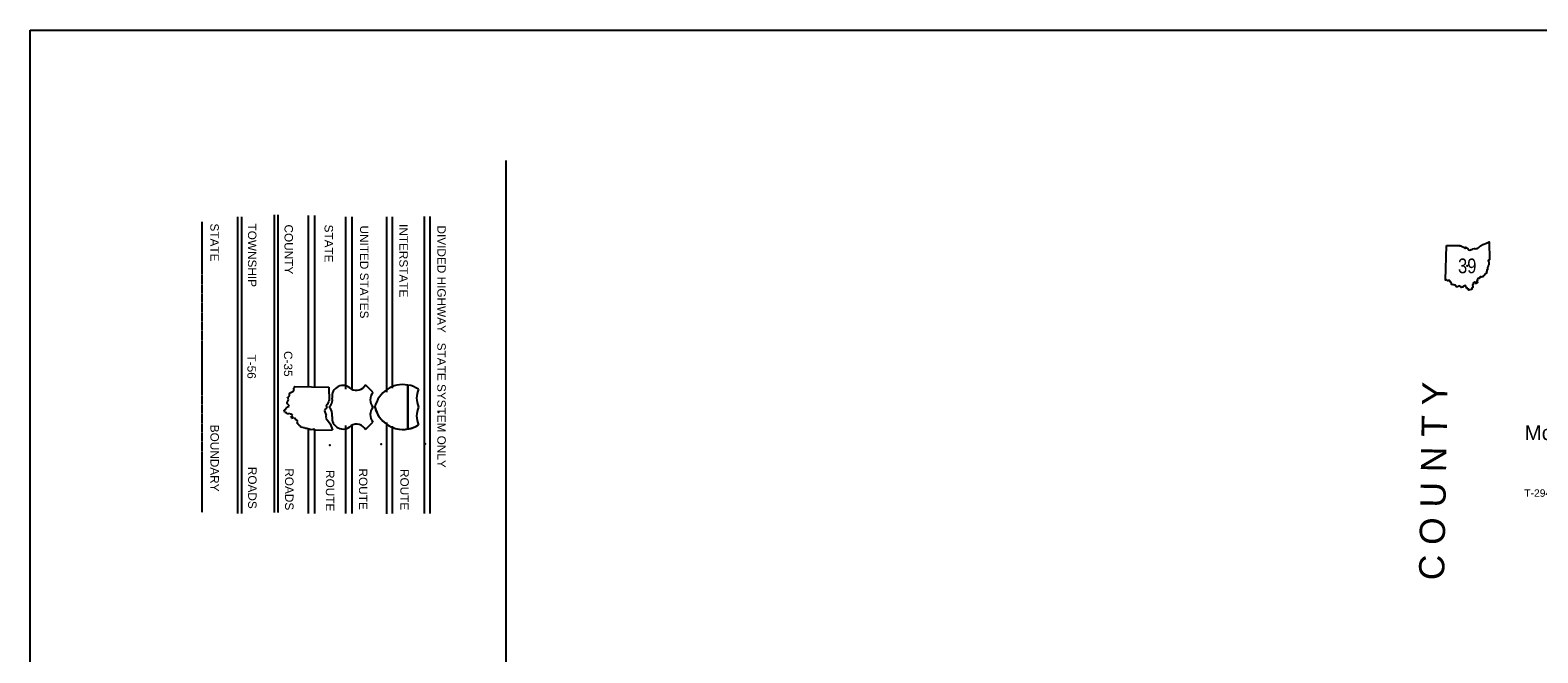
# Model space of a CAD drawing. Header units: feet. Extents: x -155 to 2562643, y -56 to 364810.
# Tile 81 of 121: x 2383123 to 2454557, y 335286 to 364810. Entities that reach past the tile are written whole.
import ezdxf
from ezdxf.enums import TextEntityAlignment as Align

# ---------------------------------------------------------------- set-up
doc = ezdxf.new("R2010")
doc.units = ezdxf.units.FT
doc.header["$MEASUREMENT"] = 0
doc.linetypes.add('PHANTOM', pattern=[2.5, 1.25, -0.25, 0.25, -0.25, 0.25, -0.25])
for name, color, linetype in [('62', 7, 'Continuous'), ('BORDER', 4, 'Continuous'), ('COUNTY-RD', 7, 'Continuous'), ('CR-TEXT', 7, 'Continuous'), ('HTEXT', 3, 'Continuous'), ('MTEXT', 2, 'Continuous'), ('RT-MKR', 7, 'Continuous'), ('STATE-LINE', 5, 'PHANTOM'), ('STATE-RT', 2, 'Continuous'), ('TR-TEXT', 6, 'Continuous'), ('TWP-RD', 6, 'Continuous')]:
    doc.layers.add(name, color=color, linetype=linetype)
doc.styles.add('ARIAL', font='arial.ttf')

# ---------------------------------------------------------------- blocks, each defined once
blk = doc.blocks.new('SR3')
at = {"layer": '62', "color": 0, "linetype": 'Continuous'}
blk.add_line((-834, -543), (-794, 884), dxfattribs=at)
for points in [[(-794, 884), (-240, 893), (-249, 876), (-197, 872), (-141, 842), (-94, 823), (-37, 777), (-2, 778), (12, 815), (39, 786), (70, 781), (124, 713), (168, 698), (222, 722), (262, 725), (291, 749), (367, 768), (388, 756), (428, 759), (448, 768), (484, 760), (545, 812), (609, 873), (707, 931), (853, 985), (968, 1034), (985, 294)], [(985, 294), (968, 283), (941, 288), (924, 267), (946, 233), (956, 196), (947, 156), (956, 122), (950, 94), (933, 67), (927, 40), (913, 12), (914, -3), (901, -16), (903, -62), (896, -88), (899, -110), (877, -115), (882, -134), (868, -148), (871, -172), (855, -188), (870, -219), (858, -229), (848, -266), (820, -274), (763, -343), (744, -369), (721, -376), (709, -403), (681, -403), (640, -421), (613, -389), (566, -428), (560, -472), (501, -471), (503, -494), (490, -500), (478, -523), (485, -563), (457, -573), (460, -596), (478, -610), (486, -655), (456, -646), (432, -683), (407, -674), (415, -643), (373, -605), (333, -635), (312, -684), (312, -717), (282, -737), (301, -783), (298, -815), (299, -845), (261, -844), (239, -926)], [(239, -926), (174, -942), (129, -951), (114, -914), (81, -895), (61, -857), (15, -852), (4, -800), (-2, -759), (-65, -769), (-82, -795), (-104, -801), (-117, -827), (-148, -829), (-180, -841), (-202, -816), (-255, -791), (-279, -778), (-330, -798), (-340, -822), (-380, -812), (-390, -785), (-414, -777), (-419, -748), (-471, -733), (-511, -739), (-581, -716), (-585, -679), (-609, -633), (-621, -602), (-665, -577), (-674, -540), (-689, -541), (-701, -556), (-751, -563), (-770, -548), (-798, -522), (-834, -543)]]:
    blk.add_lwpolyline(points, dxfattribs=at)
at = {"layer": 'RT-MKR', "color": 0, "linetype": 'Continuous'}
blk.add_lwpolyline([(-794, 884), (-240, 893), (-249, 876), (-197, 872), (-141, 842), (-94, 823), (-37, 777), (-2, 778), (12, 815), (39, 786), (70, 781), (124, 713), (168, 698), (222, 722), (262, 725), (291, 749), (367, 768), (388, 756), (428, 759), (448, 768), (484, 760), (545, 812), (609, 873), (707, 931), (853, 985), (968, 1034), (985, 294), (985, 294), (968, 283), (941, 288), (924, 267), (946, 233), (956, 196), (947, 156), (956, 122), (950, 94), (933, 67), (927, 40), (913, 12), (914, -3), (901, -16), (903, -62), (896, -88), (899, -110), (877, -115), (882, -134), (868, -148), (871, -172), (855, -188), (870, -219), (858, -229), (848, -266), (820, -274), (763, -343), (744, -369), (721, -376), (709, -403), (681, -403), (640, -421), (613, -389), (566, -428), (560, -472), (501, -471), (503, -494), (490, -500), (478, -523), (485, -563), (457, -573), (460, -596), (478, -610), (486, -655), (456, -646), (432, -683), (407, -674), (415, -643), (373, -605), (333, -635), (312, -684), (312, -717), (282, -737), (301, -783), (298, -815), (299, -845), (261, -844), (239, -926), (239, -926), (174, -942), (129, -951), (114, -914), (81, -895), (61, -857), (15, -852), (4, -800), (-2, -759), (-65, -769), (-82, -795), (-104, -801), (-117, -827), (-148, -829), (-180, -841), (-202, -816), (-255, -791), (-279, -778), (-330, -798), (-340, -822), (-380, -812), (-390, -785), (-414, -777), (-419, -748), (-471, -733), (-511, -739), (-581, -716), (-585, -679), (-609, -633), (-621, -602), (-665, -577), (-674, -540), (-689, -541), (-701, -556), (-751, -563), (-770, -548), (-798, -522), (-834, -543), (-834, -543), (-794, 884)], close=True, dxfattribs=at)
at = {"layer": 'RT-MKR', "color": 0}
blk.add_point((63, 48), dxfattribs=at)

msp = doc.modelspace()

# ---------------------------------------------------------------- linework, layer by layer
at = {"layer": 'BORDER'}
for p, q in [((2383122.8, 155929.89), (2383122.8, 364809.89)), ((2383122.8, 364809.89), (2562642.8, 364809.89)), ((2405674.97, 303182.48), (2405674.97, 358622.39))]:
    msp.add_line(p, q, dxfattribs=at)
for points, const_width in [([(2483764.76, 161457.39), (2388650.3, 161457.39), (2388650.3, 161457.39), (2388650.3, 359529.89), (2388650.3, 359529.89), (2557362.8, 359529.89), (2557362.8, 359529.89), (2557362.8, 161457.39)], 0.1), ([(2389557.8, 162364.89), (2389557.8, 358622.39)], 0.02), ([(2389557.8, 358622.39), (2556455.3, 358622.39)], 0.02)]:
    msp.add_lwpolyline(points, dxfattribs=dict(at, const_width=const_width))
at = {"layer": 'COUNTY-RD'}
for p, q in [((2394699.35, 341944.75), (2394699.35, 356048.64)), ((2394876.95, 341944.75), (2394876.95, 356048.64))]:
    msp.add_line(p, q, dxfattribs=at)
at = {"layer": 'RT-MKR', "color": 0, "linetype": 'Continuous'}
for p, q in [((2395635.01, 347921.28), (2397276.45, 347875.35)), ((2395659.97, 347879.52), (2395635.01, 347921.28)), ((2395659.97, 347879.52), (2395635.01, 347921.28)), ((2395635.01, 347921.28), (2395635.01, 347921.28)), ((2395635.01, 347921.28), (2397276.45, 347875.35)), ((2399361.76, 347639.12), (2399006.34, 347994.54)), ((2399361.76, 347639.12), (2399006.34, 347994.54)), ((2399006.34, 347994.54), (2399006.34, 347994.51)), ((2395292.16, 347169.56), (2395321.16, 347194.15)), ((2395292.16, 347169.56), (2395321.16, 347194.15)), ((2395314.35, 347353.64), (2395326.54, 347399.71)), ((2395314.35, 347353.64), (2395326.54, 347399.71)), ((2395341.99, 347341.29), (2395314.35, 347353.64)), ((2395341.99, 347341.29), (2395314.35, 347353.64)), ((2395321.16, 347194.15), (2395350.31, 347255.73)), ((2395321.16, 347194.15), (2395350.31, 347255.73)), ((2395326.54, 347399.71), (2395357.37, 347410.49)), ((2395326.54, 347399.71), (2395357.37, 347410.49)), ((2395365.35, 347283.38), (2395341.99, 347341.29)), ((2395365.35, 347283.38), (2395341.99, 347341.29)), ((2395350.31, 347255.73), (2395365.35, 347283.38)), ((2395350.31, 347255.73), (2395365.35, 347283.38)), ((2395357.37, 347410.49), (2395366.62, 347438.38)), ((2395357.37, 347410.49), (2395366.62, 347438.38)), ((2395366.62, 347438.38), (2395399.31, 347444.54)), ((2395366.62, 347438.38), (2395399.31, 347444.54)), ((2395399.31, 347444.54), (2395416.72, 347504.1)), ((2395399.31, 347444.54), (2395416.72, 347504.1)), ((2395409.8, 347549.7), (2395436.1, 347630.11)), ((2395409.8, 347549.7), (2395436.1, 347630.11)), ((2395416.72, 347504.1), (2395409.8, 347549.7)), ((2395416.72, 347504.1), (2395409.8, 347549.7)), ((2395436.1, 347630.11), (2395479.12, 347635)), ((2395436.1, 347630.11), (2395479.12, 347635)), ((2395479.12, 347635), (2395531.53, 347662.38)), ((2395479.12, 347635), (2395531.53, 347662.38)), ((2395531.53, 347662.38), (2395567.94, 347676.67)), ((2395531.53, 347662.38), (2395567.94, 347676.67)), ((2395567.94, 347676.67), (2395595.73, 347727.49)), ((2395567.94, 347676.67), (2395595.73, 347727.49)), ((2395595.73, 347727.49), (2395639, 347737.79)), ((2395595.73, 347727.49), (2395639, 347737.79)), ((2395612.09, 347825.36), (2395629.79, 347847.92)), ((2395612.09, 347825.36), (2395629.79, 347847.92)), ((2395620.16, 347768.91), (2395612.09, 347825.36)), ((2395620.16, 347768.91), (2395612.09, 347825.36)), ((2395637.71, 347754.06), (2395620.16, 347768.91)), ((2395637.71, 347754.06), (2395620.16, 347768.91)), ((2395629.79, 347847.92), (2395659.97, 347879.52)), ((2395629.79, 347847.92), (2395659.97, 347879.52)), ((2395639, 347737.79), (2395637.71, 347754.06)), ((2395639, 347737.79), (2395637.71, 347754.06)), ((2397263.14, 347188.3), (2397228.08, 347124.48)), ((2397263.14, 347188.3), (2397228.08, 347124.48)), ((2397267.29, 347248.41), (2397263.14, 347188.3)), ((2397267.29, 347248.41), (2397263.14, 347188.3)), ((2397287.17, 347238.46), (2397267.29, 347248.41)), ((2397287.17, 347238.46), (2397267.29, 347248.41)), ((2397276.45, 347875.35), (2397287.17, 347238.46)), ((2397276.45, 347875.35), (2397287.17, 347238.46)), ((2397276.45, 347875.35), (2397276.45, 347875.35)), ((2397432.77, 347367.42), (2397432.77, 347367.42)), ((2398329.34, 347802.12), (2398329.34, 347802.12)), ((2399361.75, 347639.1), (2399361.76, 347639.12)), ((2401519.88, 347790.4), (2401521.26, 347793.67)), ((2395176.5, 346761.9), (2395165.7, 346813.48)), ((2395176.5, 346761.9), (2395165.7, 346813.48)), ((2395194.5, 346687.58), (2395176.5, 346761.9)), ((2395194.5, 346687.58), (2395176.5, 346761.9)), ((2395288.76, 346661.69), (2395194.5, 346687.58)), ((2395288.76, 346661.69), (2395194.5, 346687.58)), ((2395194.5, 346687.58), (2395194.5, 346687.58)), ((2395280.07, 346945.57), (2395339.23, 346958.12)), ((2395280.07, 346945.57), (2395339.23, 346958.12)), ((2395287.52, 346618.92), (2395288.76, 346661.69)), ((2395287.52, 346618.92), (2395288.76, 346661.69)), ((2395322.44, 346619.59), (2395287.52, 346618.92)), ((2395322.44, 346619.59), (2395287.52, 346618.92)), ((2395306.11, 347132), (2395292.16, 347169.56)), ((2395306.11, 347132), (2395292.16, 347169.56)), ((2395308.58, 347096.97), (2395306.11, 347132)), ((2395308.58, 347096.97), (2395306.11, 347132)), ((2395338.17, 347082.04), (2395308.58, 347096.97)), ((2395338.17, 347082.04), (2395308.58, 347096.97)), ((2395359.2, 346615.59), (2395322.44, 346619.59)), ((2395359.2, 346615.59), (2395322.44, 346619.59)), ((2395346.06, 347056.36), (2395338.17, 347082.04)), ((2395346.06, 347056.36), (2395338.17, 347082.04)), ((2395339.23, 346958.12), (2395387.28, 346964.05)), ((2395339.23, 346958.12), (2395387.28, 346964.05)), ((2395375.42, 347036.46), (2395346.06, 347056.36)), ((2395375.42, 347036.46), (2395346.06, 347056.36)), ((2395412.58, 346637.52), (2395359.2, 346615.59)), ((2395412.58, 346637.52), (2395359.2, 346615.59)), ((2395387.28, 346964.05), (2395375.42, 347036.46)), ((2395387.28, 346964.05), (2395375.42, 347036.46)), ((2395435.42, 346603.32), (2395412.58, 346637.52)), ((2395435.42, 346603.32), (2395412.58, 346637.52)), ((2395473.21, 346603.03), (2395435.42, 346603.32)), ((2395473.21, 346603.03), (2395435.42, 346603.32)), ((2395529.37, 346579.11), (2395473.21, 346603.03)), ((2395529.37, 346579.11), (2395473.21, 346603.03)), ((2395474.03, 346465.39), (2395484.14, 346494.08)), ((2395474.03, 346465.39), (2395484.14, 346494.08)), ((2395517.11, 346437.44), (2395474.03, 346465.39)), ((2395517.11, 346437.44), (2395474.03, 346465.39)), ((2395484.14, 346494.08), (2395520.64, 346484.68)), ((2395484.14, 346494.08), (2395520.64, 346484.68)), ((2395520.64, 346484.68), (2395564.51, 346533.19)), ((2395520.64, 346484.68), (2395564.51, 346533.19)), ((2395564.51, 346533.19), (2395529.37, 346579.11)), ((2395564.51, 346533.19), (2395529.37, 346579.11)), ((2397089.55, 346707.36), (2397093.97, 346661.46)), ((2397089.55, 346707.36), (2397093.97, 346661.46)), ((2397093.97, 346661.46), (2397120.58, 346627.94)), ((2397093.97, 346661.46), (2397120.58, 346627.94)), ((2397120.58, 346627.94), (2397143.35, 346540.54)), ((2397120.58, 346627.94), (2397143.35, 346540.54)), ((2397143.35, 346540.54), (2397129.71, 346516.16)), ((2397143.35, 346540.54), (2397129.71, 346516.16)), ((2397129.71, 346516.16), (2397132.45, 346469.9)), ((2397129.71, 346516.16), (2397132.45, 346469.9)), ((2397132.45, 346469.9), (2397142.54, 346446.62)), ((2397132.45, 346469.9), (2397142.54, 346446.62)), ((2397205.95, 347070.51), (2397153.75, 347004.46)), ((2397205.95, 347070.51), (2397153.75, 347004.46)), ((2397153.75, 347004.46), (2397154.32, 346964.95)), ((2397153.75, 347004.46), (2397154.32, 346964.95)), ((2397154.32, 346964.95), (2397197.11, 346948.24)), ((2397154.32, 346964.95), (2397197.11, 346948.24)), ((2397197.11, 346948.24), (2397164.1, 346917.98)), ((2397197.11, 346948.24), (2397164.1, 346917.98)), ((2397228.08, 347124.48), (2397205.95, 347070.51)), ((2397228.08, 347124.48), (2397205.95, 347070.51)), ((2397296.93, 346932.72), (2397296.93, 346932.72)), ((2397432.77, 346498.02), (2397432.77, 346498.02)), ((2399361.75, 346932.72), (2399361.75, 346932.71)), ((2399456.44, 346942.31), (2399457.19, 346945.69)), ((2401521.22, 346942.31), (2401521.22, 346942.31)), ((2395506.75, 346403.36), (2395517.11, 346437.44)), ((2395506.75, 346403.36), (2395517.11, 346437.44)), ((2395557.85, 346412.49), (2395506.75, 346403.36)), ((2395557.85, 346412.49), (2395506.75, 346403.36)), ((2395574.21, 346433.03), (2395557.85, 346412.49)), ((2395574.21, 346433.03), (2395557.85, 346412.49)), ((2395600.98, 346436.91), (2395574.21, 346433.03)), ((2395600.98, 346436.91), (2395574.21, 346433.03)), ((2395612.71, 346404.85), (2395600.98, 346436.91)), ((2395612.71, 346404.85), (2395600.98, 346436.91)), ((2395658.78, 346412.94), (2395612.71, 346404.85)), ((2395658.78, 346412.94), (2395612.71, 346404.85)), ((2395684.69, 346399), (2395658.78, 346412.94)), ((2395684.69, 346399), (2395658.78, 346412.94)), ((2395692.24, 346383.71), (2395684.69, 346399)), ((2395692.24, 346383.71), (2395684.69, 346399)), ((2395718.12, 346386.39), (2395692.24, 346383.71)), ((2395718.12, 346386.39), (2395692.24, 346383.71)), ((2395716.48, 346317.88), (2395718.12, 346386.39)), ((2395716.48, 346317.88), (2395718.12, 346386.39)), ((2395767.66, 346311.63), (2395716.48, 346317.88)), ((2395767.66, 346311.63), (2395716.48, 346317.88)), ((2395811.98, 346257.43), (2395767.66, 346311.63)), ((2395811.98, 346257.43), (2395767.66, 346311.63)), ((2395775.17, 346226.51), (2395811.98, 346257.43)), ((2395775.17, 346226.51), (2395811.98, 346257.43)), ((2395796.54, 346178.67), (2395775.17, 346226.51)), ((2395796.54, 346178.67), (2395775.17, 346226.51)), ((2395796.66, 346147.07), (2395796.54, 346178.67)), ((2395796.66, 346147.07), (2395796.54, 346178.67)), ((2395827.54, 346132.92), (2395796.66, 346147.07)), ((2395827.54, 346132.92), (2395796.66, 346147.07)), ((2395835.03, 346107.25), (2395827.54, 346132.92)), ((2395835.03, 346107.25), (2395827.54, 346132.92)), ((2395865.06, 346084.39), (2395835.03, 346107.25)), ((2395865.06, 346084.39), (2395835.03, 346107.25)), ((2395944.56, 346019.62), (2395865.06, 346084.39)), ((2395944.56, 346019.62), (2395865.06, 346084.39)), ((2395953.38, 345987.27), (2395944.56, 346019.62)), ((2395953.38, 345987.27), (2395944.56, 346019.62)), ((2395996.84, 345975.5), (2395953.38, 345987.27)), ((2395996.84, 345975.5), (2395953.38, 345987.27)), ((2396008.18, 345961.32), (2395996.84, 345975.5)), ((2396008.18, 345961.32), (2395996.84, 345975.5)), ((2396043.92, 345978.98), (2396008.18, 345961.32)), ((2396043.92, 345978.98), (2396008.18, 345961.32)), ((2396061.74, 345960.79), (2396043.92, 345978.98)), ((2396061.74, 345960.79), (2396043.92, 345978.98)), ((2396089.73, 345964.22), (2396061.74, 345960.79)), ((2396089.73, 345964.22), (2396061.74, 345960.79)), ((2396105.97, 345948.18), (2396089.73, 345964.22)), ((2396105.97, 345948.18), (2396089.73, 345964.22)), ((2396127, 345953.96), (2396105.97, 345948.18)), ((2396127, 345953.96), (2396105.97, 345948.18)), ((2396133.69, 345928.75), (2396127, 345953.96)), ((2396133.69, 345928.75), (2396127, 345953.96)), ((2396159.15, 345931.45), (2396133.69, 345928.75)), ((2396159.15, 345931.45), (2396133.69, 345928.75)), ((2396188.67, 345923.59), (2396159.15, 345931.45)), ((2396188.67, 345923.59), (2396159.15, 345931.45)), ((2396241.96, 345926.41), (2396188.67, 345923.59)), ((2396241.96, 345926.41), (2396188.67, 345923.59)), ((2396256.16, 345910.85), (2396241.96, 345926.41)), ((2396256.16, 345910.85), (2396241.96, 345926.41)), ((2396274.08, 345912.21), (2396256.16, 345910.85)), ((2396274.08, 345912.21), (2396256.16, 345910.85)), ((2396306.1, 345895.92), (2396274.08, 345912.21)), ((2396306.1, 345895.92), (2396274.08, 345912.21)), ((2396336.52, 345889.28), (2396306.1, 345895.92)), ((2396336.52, 345889.28), (2396306.1, 345895.92)), ((2396368.4, 345870.1), (2396336.52, 345889.28)), ((2396368.4, 345870.1), (2396336.52, 345889.28)), ((2396400.44, 345862.96), (2396368.4, 345870.1)), ((2396400.44, 345862.96), (2396368.4, 345870.1)), ((2396438.73, 345873.45), (2396400.44, 345862.96)), ((2396438.73, 345873.45), (2396400.44, 345862.96)), ((2396485.16, 345862.82), (2396438.73, 345873.45)), ((2396485.16, 345862.82), (2396438.73, 345873.45)), ((2396527.26, 345874.82), (2396485.16, 345862.82)), ((2396527.26, 345874.82), (2396485.16, 345862.82)), ((2396567.12, 345900.21), (2396527.26, 345874.82)), ((2396567.12, 345900.21), (2396527.26, 345874.82)), ((2396591.02, 345879.7), (2396567.12, 345900.21)), ((2396591.02, 345879.7), (2396567.12, 345900.21)), ((2396585.39, 345849.16), (2396591.02, 345879.7)), ((2396585.39, 345849.16), (2396591.02, 345879.7)), ((2396597.33, 345829.55), (2396585.39, 345849.16)), ((2396597.33, 345829.55), (2396585.39, 345849.16)), ((2397449.17, 345848.76), (2396597.33, 345829.55)), ((2397449.17, 345848.76), (2396597.33, 345829.55)), ((2396597.33, 345829.55), (2396597.33, 345829.55)), ((2397142.54, 346446.62), (2397133.54, 346406.25)), ((2397142.54, 346446.62), (2397133.54, 346406.25)), ((2397133.54, 346406.25), (2397193.22, 346335.21)), ((2397133.54, 346406.25), (2397193.22, 346335.21)), ((2397193.22, 346335.21), (2397263.6, 346262.09)), ((2397193.22, 346335.21), (2397263.6, 346262.09)), ((2397263.6, 346262.09), (2397330, 346149.62)), ((2397263.6, 346262.09), (2397330, 346149.62)), ((2397330, 346149.62), (2397392.89, 345981.61)), ((2397330, 346149.62), (2397392.89, 345981.61)), ((2397392.89, 345981.61), (2397449.17, 345848.76)), ((2397392.89, 345981.61), (2397449.17, 345848.76)), ((2398329.34, 346063.32), (2398329.34, 346063.32)), ((2399006.34, 345870.89), (2399361.76, 346226.35)), ((2399006.34, 345870.89), (2399361.76, 346226.35)), ((2399006.34, 345870.93), (2399006.34, 345870.89)), ((2399361.76, 346226.35), (2399361.75, 346226.34)), ((2401021.11, 345899.85), (2401021.11, 345899.85)), ((2401021.11, 345899.85), (2401021.11, 345899.85)), ((2401521.22, 346090.95), (2401521.22, 346090.95))]:
    msp.add_line(p, q, dxfattribs=at)
at = {"layer": 'RT-MKR', "linetype": 'Continuous'}
for p, q in [((2401021.11, 347984.8), (2401021.11, 345899.85)), ((2401021.11, 345899.85), (2401021.11, 347984.8)), ((2401021.11, 347984.8), (2401021.11, 347984.79)), ((2401021.11, 345899.85), (2401021.11, 347984.8)), ((2401021.11, 347984.8), (2401021.11, 347984.79)), ((2395165.7, 346813.48), (2395208.53, 346831.69)), ((2395165.7, 346813.48), (2395208.53, 346831.69)), ((2395208.53, 346831.69), (2395231.08, 346868.58)), ((2395208.53, 346831.69), (2395231.08, 346868.58)), ((2395231.08, 346868.58), (2395274.19, 346892.59)), ((2395231.08, 346868.58), (2395274.19, 346892.59)), ((2395274.19, 346892.59), (2395280.07, 346945.57)), ((2395274.19, 346892.59), (2395280.07, 346945.57)), ((2397079.63, 346820), (2397062.62, 346768.73)), ((2397079.63, 346820), (2397062.62, 346768.73)), ((2397062.62, 346768.73), (2397089.55, 346707.36)), ((2397062.62, 346768.73), (2397089.55, 346707.36)), ((2397158.19, 346882.07), (2397079.63, 346820)), ((2397158.19, 346882.07), (2397079.63, 346820)), ((2397164.1, 346917.98), (2397158.19, 346882.07)), ((2397164.1, 346917.98), (2397158.19, 346882.07))]:
    msp.add_line(p, q, dxfattribs=at)
at = {"layer": 'RT-MKR', "color": 0, "linetype": 'Continuous'}
for centre, major_axis, start_param, end_param in [((2397948.08, 347446.53), (42.3, 519.63), -0.73899321, 1.80436361), ((2397948.08, 347446.53), (492.53, 170.93), 0.41653405, 2.95989087), ((2398577.34, 348216.79), (-416.98, 244.08), 1.56137444, 3.1931405), ((2398577.34, 348216.79), (-416.98, 244.08), 1.56137444, 3.1931405), ((2396976.4, 347271.46), (465.59, 26.73), -0.87035603, 0.14990251), ((2396976.4, 347271.46), (71.92, 460.77), 4.05421678, 5.07447532), ((2399810.79, 347285.91), (571.28, 4.57), 2.46710265, 3.80007983), ((2399810.79, 347285.91), (33.5, 570.31), 0.96298469, 2.29596187), ((2402528.33, 347367.95), (1068.71, 230.86), 2.52889984, 3.32870933), ((2397948.08, 346418.91), (-519.4, 44.98), -0.06594471, 2.47741206), ((2397948.08, 346418.91), (55.48, 518.38), 1.52507992, 4.06843668), ((2402528.53, 346516.63), (-1021.94, 389.25), -0.03590353, 0.76374937), ((2402528.53, 346516.63), (-1021.94, 389.25), -0.03590353, 0.76374937), ((2398577.34, 345648.66), (15.38, 482.92), -1.06093436, 0.5708317), ((2398577.34, 345648.66), (428.68, 222.91), -0.00148276, 1.6302833), ((2400791.48, 347250.71), (1318.02, 374.7), 4.60378363, 4.99703225)]:
    msp.add_ellipse(centre, major_axis=major_axis, ratio=1, start_param=start_param, end_param=end_param, dxfattribs=at)
at = {"layer": 'RT-MKR', "linetype": 'Continuous'}
for centre, major_axis, start_param, end_param in [((2400791.47, 346634.01), (1192.67, 674.46), 0.88772687, 2.39997326), ((2400815.27, 346719.61), (-906.39, 906.39), -1.36739624, -0.94668428), ((2402528.33, 347367.95), (-1093.32, 9.43), -0.39131903, 0.40849046), ((2396945.41, 346584.3), (494.39, 23.32), -0.22233631, 0.73385153), ((2396945.41, 346584.3), (-32.28, 493.88), 4.47191063, 5.42809847), ((2399810.79, 346579.53), (571.23, 8.83), 2.45964127, 3.79261845), ((2399810.79, 346579.53), (403.97, 403.97), 1.68970571, 3.02268289), ((2400791.5, 347250.69), (-783.4, 1124.18), 1.18918918, 3.09460246), ((2400790.93, 347247.89), (1202.59, 651.14), 2.86815736, 4.38525306)]:
    msp.add_ellipse(centre, major_axis=major_axis, ratio=1, start_param=start_param, end_param=end_param, dxfattribs=at)
at = {"layer": 'RT-MKR', "color": 0}
for p in [(2402465.65, 346704.27), (2397319.89, 345140.52), (2399752.55, 345179.25), (2401841.37, 345190.26)]:
    msp.add_point(p, dxfattribs=at)
at = {"layer": 'STATE-LINE'}
msp.add_line((2391280.44, 341944.39), (2391280.44, 355723.57), dxfattribs=at)
at = {"layer": 'STATE-RT'}
for p, q in [((2396308.43, 347919.61), (2396308.43, 356021.18)), ((2396608.43, 347919.61), (2396608.43, 356021.18)), ((2398084.42, 347785.76), (2398084.42, 355966.27)), ((2398384.42, 347785.76), (2398384.42, 355966.27)), ((2396308.43, 341898.72), (2396308.43, 345898.79)), ((2396608.43, 341898.72), (2396608.43, 345898.79)), ((2398084.42, 341898.72), (2398084.42, 346061.87)), ((2398384.42, 341898.72), (2398384.42, 346061.87))]:
    msp.add_line(p, q, dxfattribs=at)
at = {"layer": 'STATE-RT', "color": 3}
for p, q in [((2400027.22, 347651.35), (2400027.22, 355966.27)), ((2400293.63, 347827.91), (2400293.63, 355966.27)), ((2401803.22, 341898.72), (2401803.22, 355980)), ((2402069.62, 341898.72), (2402069.62, 355980)), ((2400027.22, 341871.26), (2400027.22, 346212.55)), ((2400293.63, 341898.72), (2400293.63, 346035.99))]:
    msp.add_line(p, q, dxfattribs=at)
at = {"layer": 'STATE-RT', "color": 2, "linetype": 'Continuous'}
msp.add_lwpolyline([(2452220.01, 353722.57, 0.05, 0.05, 0), (2452458.31, 353693.04, 0.05, 0.05, 0), (2452698.34, 353608.52, 0.05, 0.05, 0), (2452916.87, 353481.29, 0.05, 0.05, 0), (2453225.84, 353208.9, 0.05, 0.05, 0), (2453443.66, 352980.08, 0.05, 0.05, 0), (2453608.52, 352770.4, 0.05, 0.05, 0), (2453744.59, 352511.64, 0.05, 0.05, 0), (2453820.31, 352390.96, 0.05, 0.05, 0), (2453889.4, 352333.29, 0.05, 0.05, 0), (2454071.53, 352265.42, 0.05, 0.05, 0), (2454258.51, 352265.46, 0.05, 0.05, 0), (2454431.77, 352319.55, 0.05, 0.05, 0), (2454600.48, 352380.71, 0.05, 0.05, 0), (2454780.24, 352441.02, 0.05, 0.05, 0)], format="xyseb", dxfattribs=at)
at = {"layer": 'STATE-RT', "color": 2, "linetype": 'Continuous', "const_width": 0.05}
msp.add_lwpolyline([(2452183.11, 353424.85), (2452389.25, 353399.3), (2452571.92, 353334.98), (2452740.53, 353236.81), (2453017.6, 352992.54), (2453216.6, 352783.5), (2453355.74, 352606.52), (2453484.39, 352361.88), (2453591.51, 352191.16), (2453736.56, 352070.09), (2454017.47, 351965.4), (2454304.29, 351965.46), (2454527.65, 352035.21), (2454699.32, 352097.43), (2454824.67, 352139.49)], dxfattribs=at)
at = {"layer": 'TWP-RD'}
for p, q in [((2392967.63, 341898.72), (2392967.63, 355966.25)), ((2393145.23, 341898.72), (2393145.23, 355966.25))]:
    msp.add_line(p, q, dxfattribs=at)

# ---------------------------------------------------------------- block references
at = {"layer": 'RT-MKR', "xscale": 1.150001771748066, "yscale": 1.150001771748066}
msp.add_blockref('SR3', (2451137.99, 353578.65), dxfattribs=at)

# ---------------------------------------------------------------- texts
at = {"layer": 'CR-TEXT', "color": 0, "style": 'ARIAL'}
msp.add_text('C-35', height=399.999, rotation=270, dxfattribs=at).set_placement((2395026.95, 348990.22), align=Align.BOTTOM_CENTER)
at = {"layer": 'HTEXT', "style": 'ARIAL'}
msp.add_text('C O U N T Y', height=1200, rotation=89, dxfattribs=at).set_placement((2450562.3, 343417.16), align=Align.BOTTOM_CENTER)
at = {"layer": 'MTEXT', "style": 'ARIAL'}
for s, height, p in [('STATE', 399.999, (2391540.18, 355645.25)), ('TOWNSHIP', 399.999, (2393322.83, 355641.22)), ('COUNTY', 399.999, (2395054.55, 355594.55)), ('UNITED STATES', 399.9993, (2398632.03, 355547.87)), ('INTERSTATE', 399.999, (2400494.56, 355617.88)), ('DIVIDED HIGHWAY   STATE SYSTEM ONLY', 399.9993, (2402293.89, 355547.87)), ('BOUNDARY', 399.999, (2391543.97, 346101.15))]:
    msp.add_text(s, height=height, rotation=270, dxfattribs=at).set_placement(p, align=Align.BOTTOM_LEFT)
msp.add_text('Monroeville', height=700, dxfattribs=at).set_placement((2453924.93, 345162.03), align=Align.BOTTOM_LEFT)
for s, p in [('ROADS', (2393330.47, 342118.22)), ('ROADS', (2395080.65, 342048.22)), ('ROUTE', (2397014.41, 341997.14)), ('ROUTE', (2398581.01, 342071.19)), ('ROUTE', (2400541.23, 342047.85))]:
    msp.add_text(s, height=399.999, rotation=270, dxfattribs=at).set_placement(p, align=Align.BOTTOM_RIGHT)
at = {"layer": 'RT-MKR', "color": 0, "style": 'ARIAL'}
msp.add_text('STATE', height=399.999, rotation=270, dxfattribs=at).set_placement((2396950.31, 355590.5), align=Align.BOTTOM_LEFT)
at = {"layer": 'RT-MKR', "style": 'ARIAL', "width": 0.8}
msp.add_text('39', height=700, dxfattribs=at).set_placement((2451210.71, 353633.44), align=Align.MIDDLE)
at = {"layer": 'TR-TEXT', "style": 'ARIAL'}
msp.add_text('T-294', height=350, dxfattribs=at).set_placement((2453912.88, 342582.27), align=Align.BOTTOM_LEFT)
at = {"layer": 'TWP-RD', "style": 'ARIAL'}
msp.add_text('T-56', height=399.999, rotation=270, dxfattribs=at).set_placement((2393295.23, 348856.03), align=Align.BOTTOM_CENTER)

doc.saveas('drawing.dxf')
